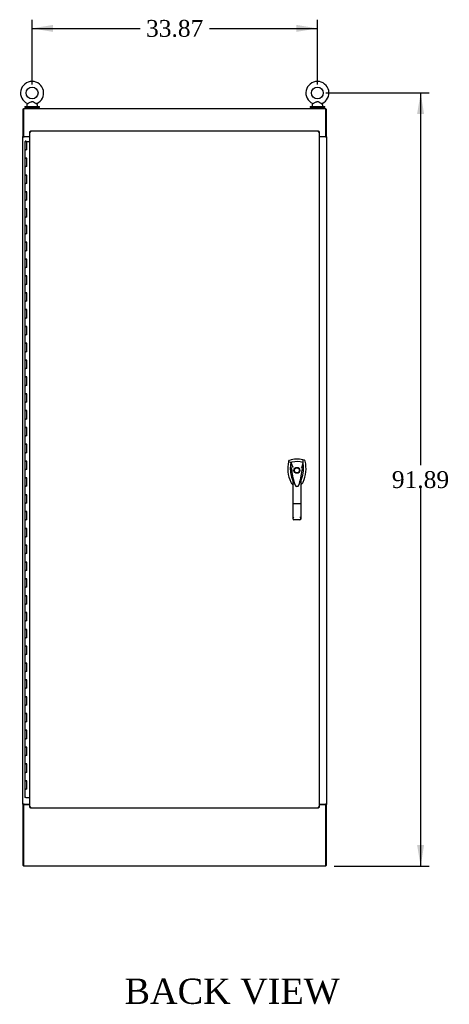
# Model space of a CAD drawing. Header units: inches. Extents: x 2 to 538, y -2 to 358.
# Tile 16 of 19: x 363 to 414, y 118 to 235. Entities that reach past the tile are written whole.
import ezdxf
from ezdxf.enums import TextEntityAlignment as Align

# ---------------------------------------------------------------- set-up
doc = ezdxf.new("R2010")
doc.units = ezdxf.units.IN
doc.header["$MEASUREMENT"] = 0
for name, color, linetype in [('COM70755-6', 7, 'Continuous'), ('COM70760', 7, 'Continuous'), ('COM71200-5', 7, 'Continuous'), ('COM71201-6', 7, 'Continuous'), ('COM71202-6', 7, 'Continuous'), ('Default', 7, 'Continuous'), ('HAN86294', 7, 'Continuous'), ('SCS86415', 7, 'Continuous'), ('WAF25377', 7, 'Continuous'), ('WAM254785', 7, 'Continuous')]:
    doc.layers.add(name, color=color, linetype=linetype)
doc.styles.add('SEACAD_Times_New_Roman', font='times.ttf')
doc.dimstyles.new('HAMMOND_(STH_-_540x360)', dxfattribs={"dimtxt": 2, "dimasz": 2.5, "dimexe": 1, "dimexo": 1, "dimgap": 0.5, "dimtad": 0, "dimtih": 1, "dimtoh": 1, "dimzin": 0, "dimdsep": 46, "dimtxsty": 'SEACAD_Times_New_Roman', "dimblk1": '_SE_FILLED', "dimblk2": '_SE_FILLED', "dimsah": 1, "dimcen": 1, "dimadec": 0, "dimazin": 0, "dimtfac": 0.8, "dimtofl": 0, "dimtmove": 0, "dimatfit": 3, "dimfxl": 1, "dimtolj": 1, "dimtzin": 0, "dimarcsym": 0})

# ---------------------------------------------------------------- blocks, each defined once
blk = doc.blocks.new('SE5')
at = {"layer": 'COM70755-6', "color": 7, "linetype": 'Continuous'}
for p, q in [((363.87, 224), (399.74, 224)), ((363.87, 224), (363.87, 223.86)), ((363.87, 223.86), (363.87, 220.65)), ((399.74, 223.86), (399.74, 224)), ((399.74, 220.65), (399.74, 223.86)), ((363.87, 220.65), (364.59, 220.65)), ((398.97, 220.65), (399.74, 220.65))]:
    blk.add_line(p, q, dxfattribs=at)
at = {"layer": 'COM70760', "color": 7, "linetype": 'Continuous'}
for p, q in [((364, 220.08), (364.23, 220.08)), ((364, 220.08), (364, 219.08)), ((364.05, 220.09), (364.05, 220.11)), ((364.05, 220.11), (364.1, 220.11)), ((364.1, 220.09), (364.05, 220.09)), ((364.07, 220.09), (364.07, 220.08)), ((364.1, 220.11), (364.13, 220.11)), ((364.1, 220.09), (364.13, 220.09)), ((364.13, 220.11), (364.18, 220.11)), ((364.18, 220.09), (364.13, 220.09)), ((364.17, 220.08), (364.17, 220.09)), ((364.18, 220.11), (364.18, 220.09)), ((364.23, 220.08), (364.59, 220.08)), ((364.23, 219.08), (364.23, 220.08)), ((364, 219.08), (364.12, 219.08)), ((364, 219.08), (364, 218.08)), ((364.12, 219.08), (364, 219.08)), ((364.23, 219.08), (364.12, 219.08)), ((364, 218.08), (364.12, 218.08)), ((364.12, 218.08), (364, 218.08)), ((364, 218.08), (364, 217.08)), ((364.23, 218.08), (364.12, 218.08)), ((364.23, 217.08), (364.23, 218.08)), ((364, 217.08), (364.12, 217.08)), ((364, 217.08), (364, 216.08)), ((364.12, 217.08), (364, 217.08)), ((364.23, 217.08), (364.12, 217.08)), ((364, 216.08), (364.12, 216.08)), ((364.12, 216.08), (364, 216.08)), ((364, 216.08), (364, 215.08)), ((364.23, 216.08), (364.12, 216.08)), ((364.23, 215.08), (364.23, 216.08)), ((364, 215.08), (364.12, 215.08)), ((364, 215.08), (364, 214.08)), ((364.12, 215.08), (364, 215.08)), ((364.23, 215.08), (364.12, 215.08)), ((364, 214.08), (364.12, 214.08)), ((364.12, 214.08), (364, 214.08)), ((364, 214.08), (364, 213.08)), ((364, 213.08), (364.12, 213.08)), ((364, 213.08), (364, 212.08)), ((364.12, 213.08), (364, 213.08)), ((364.23, 214.08), (364.12, 214.08)), ((364.23, 213.08), (364.12, 213.08)), ((364.23, 213.08), (364.23, 214.08)), ((364, 212.08), (364.12, 212.08)), ((364.12, 212.08), (364, 212.08)), ((364, 212.08), (364, 211.08)), ((364.23, 212.08), (364.12, 212.08)), ((364.23, 211.08), (364.23, 212.08)), ((364, 211.08), (364.12, 211.08)), ((364, 211.08), (364, 210.08)), ((364.12, 211.08), (364, 211.08)), ((364.23, 211.08), (364.12, 211.08)), ((364, 210.08), (364.12, 210.08)), ((364.12, 210.08), (364, 210.08)), ((364, 210.08), (364, 209.08)), ((364.23, 210.08), (364.12, 210.08)), ((364.23, 209.08), (364.23, 210.08)), ((364, 209.08), (364.12, 209.08)), ((364, 209.08), (364, 208.08)), ((364.12, 209.08), (364, 209.08)), ((364.23, 209.08), (364.12, 209.08)), ((364, 208.08), (364.12, 208.08)), ((364.12, 208.08), (364, 208.08)), ((364, 208.08), (364, 207.08)), ((364.23, 208.08), (364.12, 208.08)), ((364.23, 207.08), (364.23, 208.08)), ((364, 207.08), (364.12, 207.08)), ((364, 207.08), (364, 206.08)), ((364.12, 207.08), (364, 207.08)), ((364, 206.08), (364.12, 206.08)), ((364.12, 206.08), (364, 206.08)), ((364, 206.08), (364, 205.08)), ((364.23, 207.08), (364.12, 207.08)), ((364.23, 206.08), (364.12, 206.08)), ((364.23, 205.08), (364.23, 206.08)), ((364, 205.08), (364.12, 205.08)), ((364, 205.08), (364, 204.08)), ((364.12, 205.08), (364, 205.08)), ((364.23, 205.08), (364.12, 205.08)), ((364, 204.08), (364.12, 204.08)), ((364.12, 204.08), (364, 204.08)), ((364, 204.08), (364, 203.08)), ((364.23, 204.08), (364.12, 204.08)), ((364.23, 203.08), (364.23, 204.08)), ((364, 203.08), (364.12, 203.08)), ((364, 203.08), (364, 202.08)), ((364.12, 203.08), (364, 203.08)), ((364.23, 203.08), (364.12, 203.08)), ((364, 202.08), (364.12, 202.08)), ((364.12, 202.08), (364, 202.08)), ((364, 202.08), (364, 201.08)), ((364.23, 202.08), (364.12, 202.08)), ((364.23, 201.08), (364.23, 202.08)), ((364, 201.08), (364.12, 201.08)), ((364, 201.08), (364, 200.08)), ((364.12, 201.08), (364, 201.08)), ((364.23, 201.08), (364.12, 201.08)), ((364, 200.08), (364.12, 200.08)), ((364.12, 200.08), (364, 200.08)), ((364, 200.08), (364, 199.08)), ((364, 199.08), (364.12, 199.08)), ((364, 199.08), (364, 198.08)), ((364.12, 199.08), (364, 199.08)), ((364.23, 200.08), (364.12, 200.08)), ((364.23, 199.08), (364.12, 199.08)), ((364.23, 199.08), (364.23, 200.08)), ((364, 198.08), (364.12, 198.08)), ((364.12, 198.08), (364, 198.08)), ((364, 198.08), (364, 197.08)), ((364.23, 198.08), (364.12, 198.08)), ((364.23, 197.08), (364.23, 198.08)), ((364, 197.08), (364.12, 197.08)), ((364, 197.08), (364, 196.08)), ((364.12, 197.08), (364, 197.08)), ((364.23, 197.08), (364.12, 197.08)), ((364, 196.08), (364.12, 196.08)), ((364.12, 196.08), (364, 196.08)), ((364, 196.08), (364, 195.08)), ((364.23, 196.08), (364.12, 196.08)), ((364.23, 195.08), (364.23, 196.08)), ((364, 195.08), (364.12, 195.08)), ((364, 195.08), (364, 194.08)), ((364.12, 195.08), (364, 195.08)), ((364.23, 195.08), (364.12, 195.08)), ((364, 194.08), (364.12, 194.08)), ((364.12, 194.08), (364, 194.08)), ((364, 194.08), (364, 193.08)), ((364.23, 194.08), (364.12, 194.08)), ((364.23, 193.08), (364.23, 194.08)), ((364, 193.08), (364.12, 193.08)), ((364, 193.08), (364, 192.08)), ((364.12, 193.08), (364, 193.08)), ((364, 192.08), (364.12, 192.08)), ((364.12, 192.08), (364, 192.08)), ((364, 192.08), (364, 191.08)), ((364.23, 193.08), (364.12, 193.08)), ((364.23, 192.08), (364.12, 192.08)), ((364.23, 191.08), (364.23, 192.08)), ((364, 191.08), (364.12, 191.08)), ((364, 191.08), (364, 190.08)), ((364.12, 191.08), (364, 191.08)), ((364.23, 191.08), (364.12, 191.08)), ((364, 190.08), (364.12, 190.08)), ((364.12, 190.08), (364, 190.08)), ((364, 190.08), (364, 189.08)), ((364.23, 190.08), (364.12, 190.08)), ((364.23, 189.08), (364.23, 190.08)), ((364, 189.08), (364.12, 189.08)), ((364, 189.08), (364, 188.08)), ((364.12, 189.08), (364, 189.08)), ((364.23, 189.08), (364.12, 189.08)), ((364, 188.08), (364.12, 188.08)), ((364.12, 188.08), (364, 188.08)), ((364, 188.08), (364, 187.08)), ((364.23, 188.08), (364.12, 188.08)), ((364.23, 187.08), (364.23, 188.08)), ((364, 187.08), (364.12, 187.08)), ((364, 187.08), (364, 186.08)), ((364.12, 187.08), (364, 187.08)), ((364, 186.08), (364.12, 186.08)), ((364.12, 186.08), (364, 186.08)), ((364, 186.08), (364, 185.08)), ((364.23, 187.08), (364.12, 187.08)), ((364.23, 186.08), (364.12, 186.08)), ((364.23, 185.08), (364.23, 186.08)), ((364, 185.08), (364.12, 185.08)), ((364, 185.08), (364, 184.08)), ((364.12, 185.08), (364, 185.08)), ((364.23, 185.08), (364.12, 185.08)), ((364, 184.08), (364.12, 184.08)), ((364.12, 184.08), (364, 184.08)), ((364, 184.08), (364, 183.08)), ((364.23, 184.08), (364.12, 184.08)), ((364.23, 183.08), (364.23, 184.08)), ((364, 183.08), (364.12, 183.08)), ((364, 183.08), (364, 182.08)), ((364.12, 183.08), (364, 183.08)), ((364.23, 183.08), (364.12, 183.08)), ((364, 182.08), (364.12, 182.08)), ((364.12, 182.08), (364, 182.08)), ((364, 182.08), (364, 181.08)), ((364.23, 182.08), (364.12, 182.08)), ((364.23, 181.08), (364.23, 182.08)), ((364, 181.08), (364.12, 181.08)), ((364, 181.08), (364, 180.08)), ((364.12, 181.08), (364, 181.08)), ((364.23, 181.08), (364.12, 181.08)), ((364, 180.08), (364.12, 180.08)), ((364.12, 180.08), (364, 180.08)), ((364, 180.08), (364, 179.08)), ((364, 179.08), (364.12, 179.08)), ((364, 179.08), (364, 178.08)), ((364.12, 179.08), (364, 179.08)), ((364.23, 180.08), (364.12, 180.08)), ((364.23, 179.08), (364.12, 179.08)), ((364.23, 179.08), (364.23, 180.08)), ((364, 178.08), (364.12, 178.08)), ((364.12, 178.08), (364, 178.08)), ((364, 178.08), (364, 177.08)), ((364.23, 178.08), (364.12, 178.08)), ((364.23, 177.08), (364.23, 178.08)), ((364, 177.08), (364.12, 177.08)), ((364, 177.08), (364, 176.08)), ((364.12, 177.08), (364, 177.08)), ((364.23, 177.08), (364.12, 177.08)), ((364, 176.08), (364.12, 176.08)), ((364.12, 176.08), (364, 176.08)), ((364, 176.08), (364, 175.08)), ((364.23, 176.08), (364.12, 176.08)), ((364.23, 175.08), (364.23, 176.08)), ((364, 175.08), (364.12, 175.08)), ((364, 175.08), (364, 174.08)), ((364.12, 175.08), (364, 175.08)), ((364.23, 175.08), (364.12, 175.08)), ((364, 174.08), (364.12, 174.08)), ((364.12, 174.08), (364, 174.08)), ((364, 174.08), (364, 173.08)), ((364.23, 174.08), (364.12, 174.08)), ((364.23, 173.08), (364.23, 174.08)), ((364, 173.08), (364.12, 173.08)), ((364, 173.08), (364, 172.08)), ((364.12, 173.08), (364, 173.08)), ((364, 172.08), (364.12, 172.08)), ((364.12, 172.08), (364, 172.08)), ((364, 172.08), (364, 171.08)), ((364.23, 173.08), (364.12, 173.08)), ((364.23, 172.08), (364.12, 172.08)), ((364.23, 171.08), (364.23, 172.08)), ((364, 171.08), (364.12, 171.08)), ((364, 171.08), (364, 170.08)), ((364.12, 171.08), (364, 171.08)), ((364.23, 171.08), (364.12, 171.08)), ((364, 170.08), (364.12, 170.08)), ((364.12, 170.08), (364, 170.08)), ((364, 170.08), (364, 169.08)), ((364.23, 170.08), (364.12, 170.08)), ((364.23, 169.08), (364.23, 170.08)), ((364, 169.08), (364.12, 169.08)), ((364, 169.08), (364, 168.08)), ((364.12, 169.08), (364, 169.08)), ((364.23, 169.08), (364.12, 169.08)), ((364, 168.08), (364.12, 168.08)), ((364.12, 168.08), (364, 168.08)), ((364, 168.08), (364, 167.08)), ((364.23, 168.08), (364.12, 168.08)), ((364.23, 167.08), (364.23, 168.08)), ((364, 167.08), (364.12, 167.08)), ((364, 167.08), (364, 166.08)), ((364.12, 167.08), (364, 167.08)), ((364.23, 167.08), (364.12, 167.08)), ((364, 166.08), (364.12, 166.08)), ((364.12, 166.08), (364, 166.08)), ((364, 166.08), (364, 165.08)), ((364, 165.08), (364.12, 165.08)), ((364, 165.08), (364, 164.08)), ((364.12, 165.08), (364, 165.08)), ((364.23, 166.08), (364.12, 166.08)), ((364.23, 165.08), (364.12, 165.08)), ((364.23, 165.08), (364.23, 166.08)), ((364, 164.08), (364.12, 164.08)), ((364.12, 164.08), (364, 164.08)), ((364, 164.08), (364, 163.08)), ((364.23, 164.08), (364.12, 164.08)), ((364.23, 163.08), (364.23, 164.08)), ((364, 163.08), (364.12, 163.08)), ((364, 163.08), (364, 162.08)), ((364.12, 163.08), (364, 163.08)), ((364.23, 163.08), (364.12, 163.08)), ((364, 162.08), (364.12, 162.08)), ((364.12, 162.08), (364, 162.08)), ((364, 162.08), (364, 161.08)), ((364.23, 162.08), (364.12, 162.08)), ((364.23, 161.08), (364.23, 162.08)), ((364, 161.08), (364.12, 161.08)), ((364, 161.08), (364, 160.08)), ((364.12, 161.08), (364, 161.08)), ((364.23, 161.08), (364.12, 161.08)), ((364, 160.08), (364.12, 160.08)), ((364.12, 160.08), (364, 160.08)), ((364, 160.08), (364, 159.08)), ((364.23, 160.08), (364.12, 160.08)), ((364.23, 159.08), (364.23, 160.08)), ((364, 159.08), (364.12, 159.08)), ((364, 159.08), (364, 158.08)), ((364.12, 159.08), (364, 159.08)), ((364, 158.08), (364.12, 158.08)), ((364.12, 158.08), (364, 158.08)), ((364, 158.08), (364, 157.08)), ((364.23, 159.08), (364.12, 159.08)), ((364.23, 158.08), (364.12, 158.08)), ((364.23, 157.08), (364.23, 158.08)), ((364, 157.08), (364.12, 157.08)), ((364, 157.08), (364, 156.08)), ((364.12, 157.08), (364, 157.08)), ((364.23, 157.08), (364.12, 157.08)), ((364, 156.08), (364.12, 156.08)), ((364.12, 156.08), (364, 156.08)), ((364, 156.08), (364, 155.08)), ((364.23, 156.08), (364.12, 156.08)), ((364.23, 155.08), (364.23, 156.08)), ((364, 155.08), (364.12, 155.08)), ((364, 155.08), (364, 154.08)), ((364.12, 155.08), (364, 155.08)), ((364.23, 155.08), (364.12, 155.08)), ((364, 154.08), (364.12, 154.08)), ((364.12, 154.08), (364, 154.08)), ((364, 154.08), (364, 153.08)), ((364.23, 154.08), (364.12, 154.08)), ((364.23, 153.08), (364.23, 154.08)), ((364, 153.08), (364.12, 153.08)), ((364, 153.08), (364, 152.08)), ((364.12, 153.08), (364, 153.08)), ((364.23, 153.08), (364.12, 153.08)), ((364, 152.08), (364.12, 152.08)), ((364.12, 152.08), (364, 152.08)), ((364, 152.08), (364, 151.08)), ((364, 151.08), (364.12, 151.08)), ((364, 151.08), (364, 150.08)), ((364.12, 151.08), (364, 151.08)), ((364.23, 152.08), (364.12, 152.08)), ((364.23, 151.08), (364.12, 151.08)), ((364.23, 151.08), (364.23, 152.08)), ((364, 150.08), (364.12, 150.08)), ((364.12, 150.08), (364, 150.08)), ((364, 150.08), (364, 149.08)), ((364.23, 150.08), (364.12, 150.08)), ((364.23, 149.08), (364.23, 150.08)), ((364, 149.08), (364.12, 149.08)), ((364, 149.08), (364, 148.08)), ((364.12, 149.08), (364, 149.08)), ((364.23, 149.08), (364.12, 149.08)), ((364, 148.08), (364.12, 148.08)), ((364.12, 148.08), (364, 148.08)), ((364, 148.08), (364, 147.08)), ((364.23, 148.08), (364.12, 148.08)), ((364.23, 147.08), (364.23, 148.08)), ((364, 147.08), (364.12, 147.08)), ((364, 147.08), (364, 146.08)), ((364.12, 147.08), (364, 147.08)), ((364.23, 147.08), (364.12, 147.08)), ((364, 146.08), (364.12, 146.08)), ((364.12, 146.08), (364, 146.08)), ((364, 146.08), (364, 145.08)), ((364.23, 146.08), (364.12, 146.08)), ((364.23, 145.08), (364.23, 146.08)), ((364, 145.08), (364.12, 145.08)), ((364, 145.08), (364, 144.08)), ((364.12, 145.08), (364, 145.08)), ((364, 144.08), (364.12, 144.08)), ((364.12, 144.08), (364, 144.08)), ((364, 144.08), (364, 143.08)), ((364.23, 145.08), (364.12, 145.08)), ((364.23, 144.08), (364.12, 144.08)), ((364.23, 143.08), (364.23, 144.08)), ((364, 143.08), (364.12, 143.08)), ((364, 143.08), (364, 142.08)), ((364.12, 143.08), (364, 143.08)), ((364.23, 143.08), (364.12, 143.08)), ((364.12, 142.08), (364, 142.08)), ((364.12, 142.08), (364.59, 142.08))]:
    blk.add_line(p, q, dxfattribs=at)
at = {"layer": 'COM71200-5', "color": 7, "linetype": 'Continuous'}
for p, q in [((363.87, 223.9), (363.78, 223.9)), ((363.78, 223.9), (363.78, 220.65)), ((399.74, 223.9), (399.84, 223.9)), ((399.84, 220.65), (399.84, 223.9)), ((363.78, 220.62), (363.78, 220.65)), ((363.87, 220.65), (363.78, 220.65)), ((363.78, 141.31), (363.78, 220.62)), ((363.78, 220.62), (363.92, 220.62)), ((363.87, 220.62), (363.87, 220.65)), ((364.59, 220.62), (363.92, 220.62)), ((399.7, 220.62), (398.97, 220.62)), ((399.7, 220.62), (399.84, 220.62)), ((399.74, 220.62), (399.74, 220.65)), ((399.84, 220.65), (399.74, 220.65)), ((399.84, 220.62), (399.84, 220.65)), ((399.84, 220.62), (399.84, 141.31)), ((363.78, 141.31), (363.78, 141.28)), ((363.92, 141.31), (363.78, 141.31)), ((363.78, 141.28), (363.87, 141.28)), ((363.78, 141.28), (363.78, 134.03)), ((363.87, 141.31), (363.87, 141.28)), ((363.92, 141.31), (364.59, 141.31)), ((398.97, 141.31), (399.7, 141.31)), ((399.84, 141.31), (399.7, 141.31)), ((399.74, 141.31), (399.74, 141.28)), ((399.74, 141.28), (399.84, 141.28)), ((399.84, 141.31), (399.84, 141.28)), ((399.84, 134.03), (399.84, 141.28)), ((363.87, 134.03), (363.78, 134.03)), ((399.84, 134.03), (399.74, 134.03))]:
    blk.add_line(p, q, dxfattribs=at)
at = {"layer": 'COM71201-6', "color": 7, "linetype": 'Continuous'}
for p, q in [((363.87, 141.28), (363.87, 134.08)), ((363.87, 141.28), (364.59, 141.28)), ((398.97, 141.28), (399.74, 141.28)), ((399.74, 134.08), (399.74, 141.28)), ((363.87, 134.08), (363.87, 133.94)), ((399.74, 133.94), (363.87, 133.94)), ((399.74, 133.94), (399.74, 134.08))]:
    blk.add_line(p, q, dxfattribs=at)
at = {"layer": 'COM71202-6', "color": 7, "linetype": 'Continuous'}
for p, q in [((364.59, 140.91), (364.59, 221.25)), ((364.59, 221.25), (364.65, 221.25)), ((364.69, 221.25), (364.65, 221.25)), ((364.69, 221.34), (398.87, 221.34)), ((364.69, 221.34), (364.69, 221.29)), ((364.69, 221.25), (364.69, 221.29)), ((364.73, 221.2), (364.69, 221.25)), ((364.73, 221.2), (364.73, 221.2)), ((364.73, 221.2), (364.73, 221.2)), ((364.73, 221.2), (364.73, 221.2)), ((364.73, 221.2), (364.73, 221.2)), ((398.82, 221.2), (398.82, 221.2)), ((398.82, 221.2), (398.82, 221.2)), ((398.82, 221.2), (398.82, 221.2)), ((398.82, 221.2), (398.82, 221.2)), ((398.84, 221.21), (398.87, 221.25)), ((398.87, 221.34), (398.87, 221.29)), ((398.87, 221.25), (398.87, 221.29)), ((398.87, 221.25), (398.91, 221.25)), ((398.97, 221.25), (398.91, 221.25)), ((398.97, 221.25), (398.97, 140.91)), ((399.03, 220.65), (399.03, 220.62)), ((364.59, 140.91), (364.65, 140.91)), ((364.69, 140.91), (364.65, 140.91)), ((364.72, 140.94), (364.69, 140.91)), ((364.69, 140.91), (364.69, 140.87)), ((364.69, 140.81), (364.69, 140.87)), ((398.87, 140.81), (364.69, 140.81)), ((364.73, 140.95), (364.73, 140.95)), ((364.73, 140.95), (364.73, 140.95)), ((364.73, 140.95), (364.73, 140.95)), ((364.73, 140.95), (364.73, 140.95)), ((364.73, 140.95), (364.73, 140.95)), ((398.82, 140.95), (398.82, 140.95)), ((398.82, 140.95), (398.82, 140.95)), ((398.82, 140.95), (398.82, 140.95)), ((398.82, 140.95), (398.82, 140.95)), ((398.83, 140.94), (398.87, 140.91)), ((398.87, 140.91), (398.87, 140.87)), ((398.87, 140.91), (398.91, 140.91)), ((398.87, 140.81), (398.87, 140.87)), ((398.97, 140.91), (398.91, 140.91)), ((399.03, 141.31), (399.03, 141.28))]:
    blk.add_line(p, q, dxfattribs=at)
for centre, start, end in [((365.22, 222.18), 238.5613, 243.7633), ((363.76, 220.72), 26.2367, 31.4387), ((399.8, 220.72), 148.5613, 153.7633), ((398.34, 222.18), 296.2367, 301.4387), ((365.22, 139.98), 116.2367, 121.4387), ((363.76, 141.44), 328.5613, 333.7633), ((399.8, 141.44), 206.2367, 211.4387), ((398.34, 139.98), 58.5613, 63.7633)]:
    blk.add_arc(centre, 1.09, start, end, dxfattribs=at)
at = {"layer": 'HAN86294', "color": 7, "linetype": 'Continuous'}
for p, q in [((395.33, 182.08), (395.32, 182.02)), ((395.32, 182.02), (395.6, 181.92)), ((395.6, 181.92), (395.82, 181.34)), ((397.02, 181.92), (396.85, 181.26)), ((397.21, 182.17), (397.03, 182.23)), ((395.7, 180.99), (395.7, 180.99)), ((395.82, 181.34), (395.86, 181.31)), ((396.91, 181), (396.92, 181)), ((395.85, 177), (395.85, 179.98)), ((396.05, 179.34), (396.05, 179.33)), ((396.53, 179.21), (396.53, 179.23)), ((396.76, 179.98), (396.76, 177)), ((396.76, 179.7), (396.79, 179.74)), ((396.79, 179.74), (396.79, 179.74)), ((395.85, 175.19), (395.85, 177)), ((396.67, 176.99), (395.94, 176.99)), ((396.76, 177), (396.76, 175.19)), ((396.67, 175.1), (395.94, 175.1))]:
    blk.add_line(p, q, dxfattribs=at)
for radius in [0.35, 0.3]:
    blk.add_circle((396.31, 180.98), radius, dxfattribs=at)
for centre, radius, start, end in [((398.94, 181.17), 3.72, 166.7532, 205.1027), ((396.31, 179.74), 2.58, 73.8589, 110.3492), ((398.94, 181.17), 3.42, 174.7018, 200.2077), ((398.94, 181.17), 3.42, 167.3846, 174.7018), ((396.31, 179.74), 2.28, 106.8385, 108.0343), ((396.31, 179.74), 2.28, 104.4503, 106.8385), ((396.31, 179.74), 2.28, 71.9657, 104.4503), ((393.68, 181.17), 3.42, 334.8973, 7.2824), ((393.68, 181.17), 3.42, 10.1138, 12.6154), ((393.68, 181.17), 3.42, 8.519, 10.1138), ((393.68, 181.17), 3.42, 7.2824, 8.519), ((395.79, 179.65), 1.35, 91.2336, 93.7696), ((402.55, 181.56), 6.87, 184.7542, 199.9908), ((389.87, 181.59), 7.07, 340.3478, 355.1696), ((409.67, 154.55), 29.63, 115.6418, 115.7539), ((396.85, 180.21), 0.791, 85.3077, 89.6394), ((398.94, 181.17), 3.42, 200.2077, 205.1027), ((396.25, 179.91), 0.75, 233.4788, 238.1514), ((396.25, 179.91), 0.45, 205.1027, 208.4225), ((394.33, 179.37), 1.65, 10.2762, 21.6458), ((396.31, 179.3), 0.234, 202.2802, 338.2167), ((396.37, 179.91), 0.45, 331.5775, 334.8973), ((396.37, 179.91), 0.75, 301.8486, 334.8973), ((395.94, 175.19), 0.0903, 180.0017, 181.1154), ((395.94, 175.19), 0.09, 181.1172, 270), ((396.67, 175.19), 0.09, 270, 358.8828), ((396.67, 175.19), 0.0903, 358.8846, 359.9983)]:
    blk.add_arc(centre, radius, start, end, dxfattribs=at)
for points in [[(395.41, 182.17), (395.37, 182.15), (395.34, 182.12), (395.33, 182.08)], [(395.53, 181.48), (395.59, 181.32), (395.65, 181.16), (395.7, 180.99)], [(397.07, 181.6), (397.02, 181.4), (396.97, 181.2), (396.92, 181)], [(397.03, 182.23), (397.02, 182.12), (397.02, 182.02), (397.02, 181.92)], [(397.29, 182.08), (397.28, 182.12), (397.25, 182.15), (397.21, 182.17)], [(395.57, 179.59), (395.62, 179.48), (395.7, 179.38), (395.8, 179.3)], [(395.97, 179.56), (395.96, 179.6), (395.95, 179.63), (395.94, 179.67)], [(396.05, 179.34), (396.04, 179.35), (396.04, 179.36), (396.04, 179.37)], [(396.67, 179.67), (396.65, 179.57), (396.62, 179.47), (396.59, 179.38)]]:
    blk.add_open_spline(points, degree=3, dxfattribs=at)
for points, knots in [([(397.05, 179.59), (397.23, 179.97), (397.34, 180.39), (397.42, 181.24), (397.39, 181.67), (397.29, 182.08)], [0, 0, 0, 0, 0.5, 0.5, 1, 1, 1, 1]), ([(396.67, 179.67), (396.69, 179.72), (396.71, 179.78), (396.73, 179.87), (396.74, 179.89), (396.75, 179.93), (396.75, 179.95), (396.76, 179.97), (396.76, 179.97), (396.76, 179.98), (396.76, 179.98), (396.76, 179.98)], [0, 0, 0, 0, 0.5, 0.5, 0.75, 0.75, 0.875, 0.875, 0.9375, 0.9375, 1, 1, 1, 1]), ([(395.94, 176.99), (395.94, 176.99), (395.93, 176.99), (395.92, 176.99), (395.92, 177), (395.9, 177), (395.9, 177), (395.89, 177), (395.89, 177), (395.87, 177), (395.87, 177), (395.86, 177), (395.86, 177), (395.86, 177), (395.85, 177), (395.85, 177)], [0, 0, 0, 0, 0.125, 0.125, 0.25, 0.25, 0.375, 0.375, 0.5, 0.5, 0.75, 0.75, 0.875, 0.875, 1, 1, 1, 1]), ([(396.76, 177), (396.76, 177), (396.76, 177), (396.76, 177), (396.76, 177), (396.75, 177), (396.75, 177), (396.73, 177), (396.73, 177), (396.72, 177), (396.71, 177), (396.7, 177), (396.7, 176.99), (396.69, 176.99), (396.68, 176.99), (396.67, 176.99)], [0, 0, 0, 0, 0.125, 0.125, 0.25, 0.25, 0.5, 0.5, 0.625, 0.625, 0.75, 0.75, 0.875, 0.875, 1, 1, 1, 1]), ([(395.85, 175.19), (395.85, 175.21), (395.86, 175.22), (395.87, 175.25), (395.87, 175.26), (395.88, 175.28), (395.88, 175.29), (395.89, 175.32), (395.9, 175.34), (395.92, 175.38), (395.92, 175.39), (395.93, 175.41), (395.94, 175.42), (395.94, 175.43)], [0, 0, 0, 0, 0.25, 0.25, 0.375, 0.375, 0.5, 0.5, 0.75, 0.75, 0.875, 0.875, 1, 1, 1, 1]), ([(396.67, 175.43), (396.68, 175.42), (396.68, 175.41), (396.7, 175.39), (396.7, 175.38), (396.72, 175.34), (396.72, 175.32), (396.74, 175.29), (396.74, 175.28), (396.75, 175.26), (396.75, 175.25), (396.76, 175.22), (396.76, 175.21), (396.76, 175.19)], [0, 0, 0, 0, 0.125, 0.125, 0.25, 0.25, 0.5, 0.5, 0.625, 0.625, 0.75, 0.75, 1, 1, 1, 1])]:
    blk.add_open_spline(points, degree=3, knots=knots, dxfattribs=at)
at = {"layer": 'SCS86415', "color": 7, "linetype": 'Continuous'}
for p, q in [((364.25, 224.42), (364.25, 224.3)), ((364.33, 224.54), (364.26, 224.46)), ((365.49, 224.46), (365.42, 224.53)), ((365.5, 224.3), (365.5, 224.42)), ((398.12, 224.42), (398.12, 224.3)), ((398.2, 224.54), (398.13, 224.46)), ((399.36, 224.46), (399.29, 224.53)), ((399.37, 224.3), (399.37, 224.42))]:
    blk.add_line(p, q, dxfattribs=at)
for centre in [(364.87, 225.83), (398.74, 225.83)]:
    blk.add_circle(centre, 0.704, dxfattribs=at)
for centre, radius, start, end in [((364.87, 225.83), 1.37, 90, 245.9675), ((364.87, 225.83), 1.37, 293.9969, 90), ((398.74, 225.83), 1.37, 90, 245.9675), ((398.74, 225.83), 1.37, 293.9969, 90), ((364.31, 224.42), 0.06, 140.3214, 180), ((364.31, 224.3), 0.06, 180, 270), ((364.31, 224.56), 0.022, 16.7495, 69.8226), ((365.44, 224.55), 0.03, 118.4473, 242.1084), ((365.44, 224.3), 0.06, 270, 0), ((365.44, 224.42), 0.06, 0, 39.6786), ((398.18, 224.42), 0.06, 140.3214, 180), ((398.18, 224.3), 0.06, 180, 270), ((398.18, 224.56), 0.022, 16.7495, 69.8226), ((399.31, 224.55), 0.03, 118.4473, 242.1084), ((399.31, 224.3), 0.06, 270, 0), ((399.31, 224.42), 0.06, 0, 39.6786)]:
    blk.add_arc(centre, radius, start, end, dxfattribs=at)
for points in [[(365.42, 224.53), (365.42, 224.53), (365.4, 224.54), (365.34, 224.58), (365.29, 224.6), (365.21, 224.65), (365.19, 224.66), (365.13, 224.69), (365.1, 224.71), (365.05, 224.74), (365.02, 224.75), (364.96, 224.77), (364.92, 224.78), (364.86, 224.79), (364.83, 224.78), (364.76, 224.76), (364.73, 224.75), (364.65, 224.71), (364.59, 224.68), (364.48, 224.62), (364.43, 224.59), (364.36, 224.55), (364.33, 224.54), (364.33, 224.53), (364.33, 224.53), (364.33, 224.53)], [(399.29, 224.53), (399.29, 224.53), (399.27, 224.54), (399.21, 224.58), (399.16, 224.6), (399.08, 224.65), (399.06, 224.66), (399, 224.69), (398.97, 224.71), (398.92, 224.74), (398.89, 224.75), (398.83, 224.77), (398.79, 224.78), (398.73, 224.79), (398.7, 224.78), (398.63, 224.76), (398.6, 224.75), (398.52, 224.71), (398.46, 224.68), (398.35, 224.62), (398.3, 224.59), (398.23, 224.55), (398.2, 224.54), (398.2, 224.53), (398.2, 224.53), (398.2, 224.53)]]:
    blk.add_open_spline(points, degree=3, knots=[0.0683017, 0.0683017, 0.0683017, 0.0683017, 0.125, 0.125, 0.1875, 0.1875, 0.21875, 0.21875, 0.25, 0.25, 0.28125, 0.28125, 0.3125, 0.3125, 0.34375, 0.34375, 0.375, 0.375, 0.4375, 0.4375, 0.5, 0.5, 0.5625, 0.5625, 0.5685641, 0.5685641, 0.5685641, 0.5685641], dxfattribs=at)
at = {"layer": 'WAF25377', "color": 7, "linetype": 'Continuous'}
for p, q in [((364, 224.24), (365.75, 224.24)), ((364, 224.24), (364, 224.12)), ((364, 224.12), (365.75, 224.12)), ((365.75, 224.12), (365.75, 224.24)), ((397.87, 224.24), (399.62, 224.24)), ((397.87, 224.24), (397.87, 224.12)), ((397.87, 224.12), (399.62, 224.12)), ((399.62, 224.12), (399.62, 224.24))]:
    blk.add_line(p, q, dxfattribs=at)
at = {"layer": 'WAM254785', "color": 7, "linetype": 'Continuous'}
for p, q in [((364.12, 224.12), (364.12, 224)), ((365.62, 224), (365.62, 224.12)), ((397.99, 224.12), (397.99, 224)), ((399.49, 224), (399.49, 224.12))]:
    blk.add_line(p, q, dxfattribs=at)
blk = doc.blocks.new('DMBLK4708')
at = {"layer": 'Default', "linetype": 'Continuous'}
for points in [[(367.37, 233.92), (364.87, 233.51), (367.37, 233.09)], [(396.24, 233.92), (396.24, 233.09), (398.74, 233.51)]]:
    blk.add_hatch(color=7, dxfattribs=at).paths.add_polyline_path(points)
at = {"layer": 'Default', "color": 7, "linetype": 'Continuous'}
for p, q in [((364.87, 226.83), (364.87, 234.51)), ((398.74, 226.83), (398.74, 234.51)), ((364.87, 233.51), (377.7, 233.51)), ((385.92, 233.51), (398.74, 233.51))]:
    blk.add_line(p, q, dxfattribs=at)
at = {"layer": 'Default', "color": 7, "linetype": 'Continuous', "style": 'SEACAD_Times_New_Roman'}
blk.add_text('33.87', height=2, dxfattribs=at).set_placement((378.4, 234.51), align=Align.TOP_LEFT)
blk = doc.blocks.new('_SE_FILLED')
at = {"color": 0}
blk.add_line((0, 0), (-1, 0), dxfattribs=at)
blk.add_solid([(0, 0), (-1, -0.1665), (-1, 0.1665), (0, 0)], dxfattribs=at)
blk = doc.blocks.new('DMBLK4710')
at = {"layer": 'Default', "linetype": 'Continuous'}
for points in [[(411.41, 223.33), (411, 225.83), (410.58, 223.33)], [(411.41, 136.44), (410.58, 136.44), (411, 133.94)]]:
    blk.add_hatch(color=7, dxfattribs=at).paths.add_polyline_path(points)
at = {"layer": 'Default', "color": 7, "linetype": 'Continuous'}
for p, q in [((399.74, 225.83), (412, 225.83)), ((411, 225.83), (411, 181.58)), ((411, 178.88), (411, 133.94)), ((400.74, 133.94), (412, 133.94))]:
    blk.add_line(p, q, dxfattribs=at)
at = {"layer": 'Default', "color": 7, "linetype": 'Continuous', "style": 'SEACAD_Times_New_Roman'}
blk.add_text('91.89', height=2, dxfattribs=at).set_placement((407.58, 180.88), align=Align.TOP_LEFT)

msp = doc.modelspace()

# ---------------------------------------------------------------- block references
at = {"layer": 'Default'}
msp.add_blockref('SE5', (0, 0), dxfattribs=at)

# ---------------------------------------------------------------- texts
at = {"layer": 'Default', "color": 7, "linetype": 'Continuous', "style": 'SEACAD_Times_New_Roman'}
msp.add_text('BACK VIEW', height=3, dxfattribs=at).set_placement((375.853, 120.57), align=Align.TOP_LEFT)

# ---------------------------------------------------------------- dimensions: what is measured, and where the dimension line sits
at = {"layer": 'Default', "color": 7, "linetype": 'Continuous'}
for base, p1, p2, angle, picture, middle, dimtype in [((364.875, 233.506), (364.875, 225.828), (398.745, 225.828), 0, 'DMBLK4708', (381.81, 233.506), 161), ((410.995, 133.939), (398.745, 225.828), (399.745, 133.939), 90, 'DMBLK4710', (410.995, 179.883), 160)]:
    dim = msp.add_linear_dim(base=base, p1=p1, p2=p2, angle=angle, text='\\A1;<>', dimstyle='HAMMOND_(STH_-_540x360)', dxfattribs=at)
    dim.commit()
    dim.dimension.update_dxf_attribs({"geometry": picture, "text_midpoint": middle, "dimtype": dimtype})

doc.saveas('drawing.dxf')
